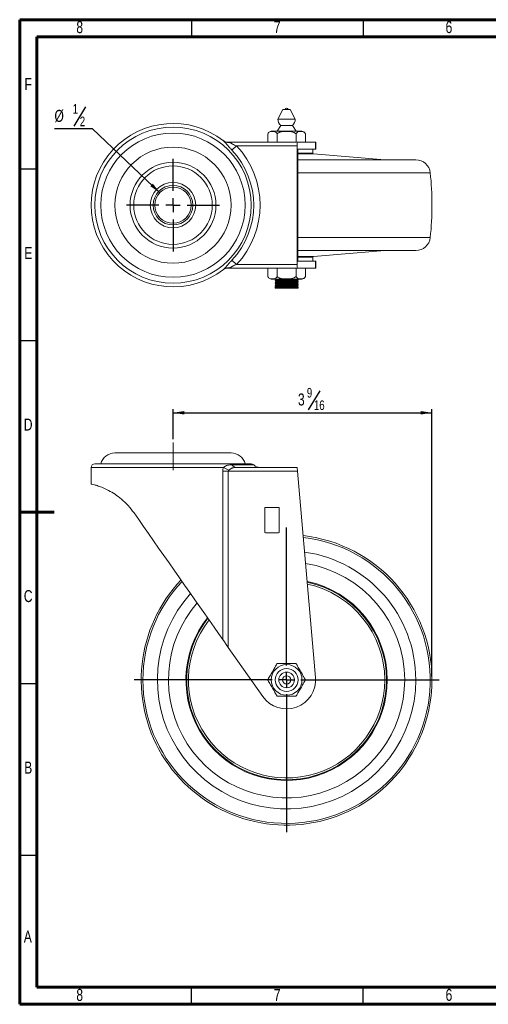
# Model space of a CAD drawing. Header units: inches. Extents: x 0.6 to 16.3, y 0.2 to 11.5.
# Tile 1 of 6: x 0.6 to 6, y 0.2 to 11.5. Entities that reach past the tile are written whole.
import ezdxf

# ---------------------------------------------------------------- set-up
doc = ezdxf.new("R2010")
doc.units = ezdxf.units.IN
doc.header["$MEASUREMENT"] = 0
doc.linetypes.add('CENTERX2', pattern=[0.8, 0.5, -0.1, 0.1, -0.1])
doc.layers.add('FORMAT', color=7, linetype='Continuous')
doc.styles.add('SLDTEXTSTYLE0', font='TXT', dxfattribs={"width": 0.75})
doc.dimstyles.new('SLDDIMSTYLE0', dxfattribs={"dimtxt": 0.137795, "dimasz": 0.13, "dimexe": 0, "dimexo": 0.0625, "dimgap": 0.034449, "dimtad": 1, "dimdec": 6, "dimlfac": 1.2, "dimrnd": 1e-09, "dimzin": 12, "dimdsep": 46, "dimlunit": 5, "dimtxsty": 'SLDTEXTSTYLE0', "dimsah": 1, "dimcen": 0.09, "dimadec": 0, "dimazin": 3, "dimtfac": 1, "dimtofl": 0, "dimtmove": 0, "dimatfit": 3, "dimfxl": 0, "dimfrac": 2, "dimtolj": 1, "dimtzin": 12, "dimarcsym": 0})
doc.dimstyles.new('SLDDIMSTYLE1', dxfattribs={"dimtxt": 0.137795, "dimasz": 0.13, "dimexe": 0, "dimexo": 0.0625, "dimgap": 0.034449, "dimtad": 0, "dimtih": 1, "dimtoh": 1, "dimlfac": 1.2, "dimrnd": 1e-09, "dimzin": 12, "dimdsep": 46, "dimlunit": 5, "dimtxsty": 'SLDTEXTSTYLE0', "dimsah": 1, "dimcen": 0, "dimadec": 0, "dimazin": 3, "dimtfac": 1, "dimtofl": 0, "dimtmove": 0, "dimatfit": 3, "dimfxl": 0, "dimfrac": 2, "dimtolj": 1, "dimtzin": 12, "dimarcsym": 0})

# ---------------------------------------------------------------- blocks, each defined once
blk = doc.blocks.new('_D')
at = {"layer": 'FORMAT'}
for p, q in [((4.029, 7.238), (3.897, 7.017)), ((2.348, 6.684), (2.348, 7.025)), ((5.316, 3.959), (5.316, 7.025)), ((2.348, 6.985), (5.316, 6.985))]:
    blk.add_line(p, q, dxfattribs=at)
for points in [[(2.348, 6.985), (2.478, 6.965), (2.478, 7.005)], [(5.316, 6.985), (5.186, 7.005), (5.186, 6.965)]]:
    blk.add_solid(points, dxfattribs=at)
at = {"layer": 'FORMAT', "attachment_point": 1, "style": 'SLDTEXTSTYLE0'}
for s, insert, char_height in [('9', (3.882, 7.27), 0.11), ('3', (3.78, 7.207), 0.138), ('16', (3.963, 7.127), 0.1102)]:
    blk.add_mtext(s, dxfattribs=dict(at, insert=insert, char_height=char_height))
blk = doc.blocks.new('SW_CENTERMARKSYMBOL_0')
at = {"layer": 'FORMAT', "color": 0}
for p, q in [((0, 0.164), (0, 1.749)), ((-0.164, 0), (-1.749, 0)), ((0, 0), (-0.082, 0)), ((0, 0), (0, 0.082)), ((0, 0), (0, -0.082)), ((0, 0), (0.082, 0)), ((0.164, 0), (1.749, 0)), ((0, -0.164), (0, -1.749))]:
    blk.add_line(p, q, dxfattribs=at)
blk = doc.blocks.new('_D_4')
at = {"layer": 'FORMAT'}
for p, q in [((1.345, 10.495), (1.212, 10.274)), ((1.423, 10.242), (0.989, 10.242)), ((2.196, 9.511), (1.423, 10.242))]:
    blk.add_line(p, q, dxfattribs=at)
blk.add_solid([(2.196, 9.511), (2.116, 9.615), (2.088, 9.585)], dxfattribs=at)
at = {"layer": 'FORMAT', "attachment_point": 1, "style": 'SLDTEXTSTYLE0'}
for s, insert, char_height in [('1', (1.197, 10.527), 0.11), ('%%c', (0.989, 10.461), 0.1378), ('2', (1.279, 10.384), 0.11)]:
    blk.add_mtext(s, dxfattribs=dict(at, insert=insert, char_height=char_height))
blk = doc.blocks.new('SW_CENTERMARKSYMBOL_1')
at = {"layer": 'FORMAT', "color": 0}
for p, q in [((0, 0.164), (0, 0.532)), ((-0.164, 0), (-0.532, 0)), ((0, 0), (-0.082, 0)), ((0, 0), (0, 0.082)), ((0, 0), (0, -0.082)), ((0, 0), (0.082, 0)), ((0.164, 0), (0.532, 0)), ((0, -0.164), (0, -0.532))]:
    blk.add_line(p, q, dxfattribs=at)

msp = doc.modelspace()

# ---------------------------------------------------------------- linework, layer by layer
at = {"color": 7, "linetype": 'Continuous', "lineweight": 60}
for p, q in [((0.59055118, 11.49606299), (16.33858268, 11.49606299)), ((0.59055118, 0.19685039), (0.59055118, 11.49606299)), ((0.78740157, 11.2992126), (16.14173228, 11.2992126)), ((0.78740157, 0.39370079), (0.78740157, 11.2992126)), ((0.59055118, 5.84645669), (0.98425197, 5.84645669)), ((16.14173228, 0.39370079), (0.78740157, 0.39370079)), ((16.33858268, 0.19685039), (0.59055118, 0.19685039))]:
    msp.add_line(p, q, dxfattribs=at)
at = {"color": 7, "linetype": 'Continuous', "lineweight": 30}
for p, q in [((2.55905512, 11.49606299), (2.55905512, 11.2992126)), ((4.52755906, 11.49606299), (4.52755906, 11.2992126)), ((0.59055118, 9.78346457), (0.78740157, 9.78346457)), ((0.59055118, 7.81496063), (0.78740157, 7.81496063)), ((0.59055118, 3.87795276), (0.78740157, 3.87795276)), ((0.59055118, 1.90944882), (0.78740157, 1.90944882)), ((2.55905512, 0.19685039), (2.55905512, 0.39370079)), ((4.52755906, 0.19685039), (4.52755906, 0.39370079))]:
    msp.add_line(p, q, dxfattribs=at)
at = {"color": 7, "linetype": 'Continuous', "lineweight": 15}
for p, q in [((3.60812479, 10.46513152), (3.54979146, 10.35633378)), ((3.69145812, 10.46513152), (3.60812479, 10.46513152)), ((3.74979146, 10.35633378), (3.69145812, 10.46513152)), ((3.74979146, 10.35633378), (3.54979146, 10.35633378)), ((3.4332851, 10.18171697), (3.4332851, 10.09013152)), ((3.43468416, 10.18689687), (3.43336429, 10.18209964)), ((3.82628982, 10.21513152), (3.47412643, 10.21513152)), ((3.58312479, 10.28179819), (3.54153828, 10.21513152)), ((3.54153828, 10.18268694), (3.54153828, 10.09013152)), ((3.71645812, 10.28179819), (3.58312479, 10.28179819)), ((3.75804463, 10.21513152), (3.71645812, 10.28179819)), ((3.75804463, 10.18436138), (3.75804463, 10.09013152)), ((3.86621776, 10.18537579), (3.86500354, 10.1888713)), ((3.86629781, 10.18510409), (3.86629781, 10.09013152)), ((2.98149962, 10.09013152), (3.77478981, 10.09013152)), ((3.98185635, 10.09013152), (3.77478981, 10.09013152)), ((3.98185635, 10.01200652), (3.98185635, 10.09013152)), ((3.98312479, 10.09013152), (3.98185635, 10.09013152)), ((3.98312479, 10.01200652), (3.98312479, 10.09013152)), ((3.02397212, 9.99872642), (3.07727047, 10.04846485)), ((3.77114445, 10.04846485), (3.07727047, 10.04846485)), ((3.77114445, 10.04846485), (3.77114445, 8.68679819)), ((3.98185635, 10.01200652), (3.7779795, 10.01200652)), ((3.7779795, 10.01200652), (3.7779795, 8.72325652)), ((3.95104146, 9.96384966), (3.95104146, 10.01033985)), ((4.77479146, 9.88846485), (3.95869213, 9.95554434)), ((3.98312479, 10.01200652), (3.98185635, 10.01200652)), ((3.78104146, 9.88846485), (5.1308647, 9.88846485)), ((5.1308647, 8.84679819), (3.78104146, 8.84679819)), ((3.95869213, 8.7797187), (4.77479146, 8.84679819)), ((3.02397212, 8.73653662), (3.07727047, 8.68679819)), ((3.7779795, 8.72325652), (3.98185635, 8.72325652)), ((3.95104146, 8.72492319), (3.95104146, 8.77141338)), ((3.98185635, 8.64513152), (3.98185635, 8.72325652)), ((3.98185635, 8.72325652), (3.98312479, 8.72325652)), ((3.98312479, 8.64513152), (3.98312479, 8.72325652)), ((3.77478981, 8.64513152), (2.98149962, 8.64513152)), ((3.07727047, 8.68679819), (3.77114445, 8.68679819)), ((3.4332851, 8.55354606), (3.4332851, 8.64513152)), ((3.54153828, 8.5525761), (3.54153828, 8.64513152)), ((3.75804463, 8.55090166), (3.75804463, 8.64513152)), ((3.77478981, 8.64513152), (3.98185635, 8.64513152)), ((3.86629781, 8.55015894), (3.86629781, 8.64513152)), ((3.98185635, 8.64513152), (3.98312479, 8.64513152)), ((3.82628982, 8.52013152), (3.47412643, 8.52013152)), ((3.51895812, 8.52013152), (3.51895812, 8.51712852)), ((3.51895812, 8.50193279), (3.51895812, 8.49976656)), ((3.51895812, 8.48457293), (3.51895812, 8.48240571)), ((3.5197977, 8.50193279), (3.5191545, 8.50207627)), ((3.5220808, 8.4992368), (3.51947778, 8.49954072)), ((3.52020237, 8.48457293), (3.51963285, 8.48483716)), ((3.52261537, 8.48187479), (3.51964816, 8.48214531)), ((3.5229393, 8.51984908), (3.52488233, 8.52010784)), ((3.52488233, 8.52013152), (3.52488233, 8.52010783)), ((3.5283551, 8.5117027), (3.5283551, 8.50736242)), ((3.5283551, 8.5117027), (3.5283551, 8.50736242)), ((3.5283551, 8.49434159), (3.5283551, 8.49000131)), ((3.5283551, 8.49434159), (3.5283551, 8.49000131)), ((3.5283551, 8.47698048), (3.5283551, 8.4726402)), ((3.5283551, 8.47698048), (3.5283551, 8.4726402)), ((3.77206114, 8.51604298), (3.77206114, 8.52033778)), ((3.77206114, 8.49868187), (3.77206114, 8.50297667)), ((3.77206114, 8.48132076), (3.77206114, 8.48561556)), ((3.78145812, 8.50844291), (3.78145812, 8.51062002)), ((3.78145812, 8.49106572), (3.78145812, 8.49326083)), ((3.78145812, 8.4737209), (3.78145812, 8.47589778)), ((3.86564652, 8.54811749), (3.86622389, 8.54990783)), ((3.51895812, 8.46721671), (3.51895812, 8.46504567)), ((3.51895812, 8.44985061), (3.51895812, 8.44768361)), ((3.51895812, 8.43248679), (3.51895812, 8.43046029)), ((3.51895812, 8.43032249), (3.5283551, 8.42489714)), ((3.51895812, 8.41513152), (3.51895812, 8.43032249)), ((3.5283551, 8.42055687), (3.51895812, 8.41513152)), ((3.51895812, 8.41513152), (3.78145812, 8.41513152)), ((3.5207215, 8.43248679), (3.51963542, 8.43275434)), ((3.52058661, 8.44985061), (3.51994656, 8.45017159)), ((3.5283551, 8.45961937), (3.5283551, 8.45527909)), ((3.5283551, 8.45961937), (3.5283551, 8.45527909)), ((3.5283551, 8.44225826), (3.5283551, 8.43791798)), ((3.5283551, 8.44225826), (3.5283551, 8.43791798)), ((3.5283551, 8.42489714), (3.5283551, 8.42055687)), ((3.77206114, 8.46395964), (3.77206114, 8.46825445)), ((3.77206114, 8.44659853), (3.77206114, 8.45089333)), ((3.77206114, 8.42923742), (3.77206114, 8.43353222)), ((3.78145812, 8.45635653), (3.78145812, 8.45853558)), ((3.78145812, 8.43900336), (3.78145812, 8.44117719)), ((3.78145812, 8.41513152), (3.78145812, 8.42381634)), ((1.68104145, 6.52381442), (3.01437479, 6.52381442)), ((1.41020814, 6.35714776), (1.41020814, 6.19048099)), ((1.4518748, 6.39881443), (3.24354144, 6.39881443)), ((3.17561319, 6.39933717), (1.51980305, 6.39933717)), ((3.07727048, 6.35714776), (3.77114448, 6.35714776)), ((2.91812047, 4.38343335), (2.91812047, 6.3154811)), ((2.91812047, 6.3154811), (2.98149959, 6.3154811)), ((2.98149959, 6.3154811), (2.98149959, 4.29291833)), ((3.77478984, 6.3154811), (2.98149959, 6.3154811)), ((3.77478984, 6.3154811), (3.98185633, 3.94869955)), ((1.41020814, 6.19048099), (1.41020814, 6.16793822)), ((3.39978987, 5.89048097), (3.39978987, 5.61548096)), ((3.55812314, 5.89881447), (3.40812313, 5.89881447)), ((3.56645652, 5.61548096), (3.56645652, 5.89048097)), ((3.40812313, 5.60714771), (3.55812314, 5.60714771)), ((3.37674073, 3.7284557), (2.98149959, 4.29291833))]:
    msp.add_line(p, q, dxfattribs=at)
at = {"color": 8, "linetype": 'Continuous', "lineweight": 15}
for p, q in [((3.95104146, 10.01033985), (3.7779795, 10.01033985)), ((3.7779795, 9.96384966), (3.95104146, 9.96384966)), ((3.95869213, 9.95554434), (3.7779795, 9.95554434)), ((5.29658212, 9.73956088), (3.7779795, 9.73956088)), ((3.7779795, 8.99570216), (5.29658212, 8.99570216)), ((3.7779795, 8.7797187), (3.95869213, 8.7797187)), ((3.95104146, 8.77141338), (3.7779795, 8.77141338)), ((3.7779795, 8.72492319), (3.95104146, 8.72492319)), ((2.9251866, 6.35714776), (1.41020814, 6.35714776)), ((3.02397212, 6.38690963), (3.27270204, 6.38690963))]:
    msp.add_line(p, q, dxfattribs=at)
at = {"color": 7, "linetype": 'Continuous', "lineweight": 15, "flags": 128}
for points in [[(3.95104146, 10.01033985), (3.95088133, 10.01196561), (3.95087309, 10.01200652)], [(3.95087309, 8.72325652), (3.95088133, 8.72329743), (3.95104146, 8.72492319)], [(3.43333028, 8.55332555), (3.43536328, 8.5465165), (3.43611291, 8.54473701)], [(3.77478984, 6.3154811), (3.77407863, 6.32360976), (3.77339481, 6.33142615), (3.77276452, 6.33862984), (3.7722122, 6.34494377), (3.77175876, 6.35012557), (3.77142192, 6.35397601), (3.77121451, 6.3563471), (3.77114448, 6.35714776)], [(2.91812047, 4.38343335), (2.86945648, 4.45293251), (2.81866362, 4.52547227), (2.76594914, 4.60075638), (2.71152812, 4.67847781), (2.65562261, 4.75831904), (2.59846071, 4.83995472), (2.54027569, 4.92305143), (2.48130492, 5.00727037), (2.42178907, 5.09226785), (2.36197092, 5.17769702), (2.30209459, 5.2632093), (2.24240437, 5.34845587), (2.18314382, 5.43308865), (2.12455474, 5.51676248), (2.06687617, 5.59913613), (2.01034349, 5.679873), (1.95518734, 5.75864431), (1.90163281, 5.83512814)], [(2.98149959, 4.29291833), (2.95896758, 4.3250976), (2.93750243, 4.35575303), (2.91812047, 4.38343335)]]:
    msp.add_lwpolyline(points, dxfattribs=at)
at = {"color": 7, "linetype": 'Continuous', "lineweight": 15}
for centre, radius in [((2.34770812, 9.36763152), 0.89583333), ((2.34770812, 9.36763152), 0.82790509), ((2.34770812, 9.36763152), 0.66666667), ((2.34770812, 9.36763152), 0.49208333), ((2.34770812, 9.36763152), 0.45041667), ((2.34770812, 9.36763152), 0.26041667), ((2.34770812, 9.36763152), 0.22708333), ((2.34770812, 9.36763152), 0.20833333), ((3.65020812, 3.91964771), 0.1760817), ((3.65020812, 3.91964771), 0.13125), ((3.65020812, 3.91964771), 0.08958333), ((3.65020812, 3.91964771), 0.04791667)]:
    msp.add_circle(centre, radius, dxfattribs=at)
for centre, radius, start, end in [((3.64979146, 10.46513152), 0.01659717, 0, 180), ((2.34770812, 9.36763152), 0.9375, 51.977049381, 308.022950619), ((3.64979146, 10.35633378), 0.1, 180, 228.189685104), ((3.64979146, 10.35633378), 0.1, 311.810314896, 0), ((3.47412643, 10.17346485), 0.04166667, 90, 141.735364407), ((3.82628982, 10.17346485), 0.04166667, 37.50949991, 90), ((2.98149962, 10.19429819), 0.10416667, 232.523221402, 270), ((2.97917243, 10.17638678), 0.08857889, 232.449117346, 276.598357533), ((2.34770812, 9.36763152), 0.92499393, 316.978775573, 43.021224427), ((2.34770812, 9.36763152), 0.99789541, 316.978775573, 43.021224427), ((3.95937479, 9.96384966), 0.00833333, 180, 265.301122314), ((5.1308647, 9.72179819), 0.16666667, 6.117982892, 90), ((1.82665896, 9.36763152), 3.48979917, 353.882017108, 6.117982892), ((5.1308647, 9.01346485), 0.16666667, 270, 353.882017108), ((3.95937479, 8.77141338), 0.00833333, 94.698877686, 180), ((2.98149962, 8.54096485), 0.10416667, 90, 127.476778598), ((2.97917243, 8.55887626), 0.08857889, 83.401642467, 127.550882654), ((3.47412643, 8.56179819), 0.04166667, 219.182237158, 270), ((3.82628982, 8.56179819), 0.04166667, 270, 323.556450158), ((1.68104146, 6.35714771), 0.16666667, 90, 165.336800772), ((3.01437479, 6.35714771), 0.16666667, 14.663199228, 90), ((1.45187479, 6.35714771), 0.04166667, 90, 180), ((1.52270812, 6.40714771), 0.00833333, 249.597630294, 270), ((3.10022143, 6.65046063), 0.34156936, 239.173306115, 251.059175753), ((3.08003327, 6.42470046), 0.06760917, 213.983910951, 267.658000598), ((3.17270812, 6.40714771), 0.00833333, 270, 290.402369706), ((3.24354146, 6.35714771), 0.04166667, 45.584691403, 90), ((3.34560353, 6.46131438), 0.10416667, 225.584691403, 270), ((3.40812314, 5.89048104), 0.00833333, 90, 180), ((3.55812314, 5.89048104), 0.00833333, 0, 90), ((3.40812314, 5.61548104), 0.00833333, 180, 270), ((3.55812314, 5.61548104), 0.00833333, 270, 0), ((3.64979146, 3.91964771), 1.66666667, 0, 83.463040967), ((3.64979146, 3.91964771), 1.35416667, 0, 80.749967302), ((3.64979146, 3.91964771), 1.66666667, 136.536959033, 0), ((3.64979146, 3.91964771), 1.14583333, 0, 78.087610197), ((3.64979146, 3.91964771), 1.125, 0, 77.764714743), ((3.64979146, 3.91964771), 1.35416667, 139.250032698, 0), ((3.64979146, 3.91964771), 1.14583333, 141.912389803, 0), ((3.64979146, 3.91964771), 1.125, 142.235285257, 0), ((3.64979146, 3.91964771), 0.33333333, 215, 5)]:
    msp.add_arc(centre, radius, start, end, dxfattribs=at)
at = {"color": 8, "linetype": 'Continuous', "lineweight": 15}
for radius, start, end in [(1.64679067, 180, 83.321846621), (1.48107324, 0, 81.993474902), (1.64679067, 136.678153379, 180), (1.15416667, 0, 78.21335407), (1.48107324, 138.006525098, 0), (1.15416667, 141.78664593, 0)]:
    msp.add_arc((3.64979146, 3.91964771), radius, start, end, dxfattribs=at)
at = {"color": 7, "linetype": 'Continuous', "lineweight": 15}
for centre, start_param, end_param in [((3.77478981, 10.04846485), 0, 1.5707963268), ((3.77478981, 8.68679819), 1.5707963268, 3.1415926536)]:
    msp.add_ellipse(centre, major_axis=(0, 0.04166667), ratio=0.0874886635, start_param=start_param, end_param=end_param, dxfattribs=at)
for points, knots in [([(3.54153828, 10.18268694), (3.54049874, 10.18725404), (3.53881998, 10.19104156), (3.53499176, 10.19726995), (3.5328177, 10.19975088), (3.52606717, 10.20582534), (3.52124395, 10.20815783), (3.51153704, 10.21137226), (3.50667405, 10.21221023), (3.49694021, 10.21324991), (3.49206923, 10.21344134), (3.48232227, 10.21342176), (3.4774463, 10.21321119), (3.46768587, 10.21210393), (3.46278044, 10.21120889), (3.45311619, 10.20785108), (3.44831999, 10.20541661), (3.44168379, 10.19917068), (3.43953976, 10.19660907), (3.43581304, 10.19019894), (3.43421905, 10.18633925), (3.4332851, 10.18171697)], [0, 0, 0, 0, 0.0625, 0.0625, 0.125, 0.125, 0.25, 0.25, 0.375, 0.375, 0.5, 0.5, 0.625, 0.625, 0.75, 0.75, 0.875, 0.875, 0.9375, 0.9375, 1, 1, 1, 1]), ([(3.75804463, 10.18436138), (3.75568071, 10.18871113), (3.75213356, 10.19235167), (3.74426168, 10.19827276), (3.73983838, 10.20063898), (3.72627874, 10.2063864), (3.71655569, 10.20861751), (3.69719599, 10.21164129), (3.68745457, 10.2124289), (3.67280345, 10.21315174), (3.66791274, 10.21331032), (3.6581212, 10.21350838), (3.65315209, 10.21354745), (3.63872554, 10.21350653), (3.62913171, 10.21328853), (3.61002592, 10.21219821), (3.6005131, 10.2113328), (3.58638222, 10.20892896), (3.58169543, 10.20793986), (3.57239531, 10.20537455), (3.56772485, 10.20377968), (3.55879424, 10.1997151), (3.55457131, 10.19728604), (3.54696088, 10.19106023), (3.54356935, 10.18717438), (3.54153828, 10.18268694)], [0, 0, 0, 0, 0.0625, 0.0625, 0.125, 0.125, 0.25, 0.25, 0.375, 0.375, 0.4375, 0.4375, 0.5, 0.5, 0.625, 0.625, 0.75, 0.75, 0.8125, 0.8125, 0.875, 0.875, 0.9375, 0.9375, 1, 1, 1, 1]), ([(3.86629781, 10.18510409), (3.86505205, 10.18938619), (3.86331481, 10.19281827), (3.85936267, 10.19862711), (3.85721653, 10.20088638), (3.85272638, 10.20465427), (3.85038844, 10.20613752), (3.84570896, 10.2085322), (3.8433464, 10.20945636), (3.83621406, 10.21169427), (3.83139838, 10.21248787), (3.8217262, 10.21346526), (3.81689394, 10.2136434), (3.80723395, 10.21363139), (3.80240623, 10.21344097), (3.79275856, 10.21242852), (3.78792094, 10.21160941), (3.77834837, 10.20851019), (3.7735716, 10.20623665), (3.76694806, 10.20049551), (3.76482095, 10.19818629), (3.76093033, 10.19225178), (3.75921462, 10.18869203), (3.75804463, 10.18436138)], [0, 0, 0, 0, 0.0625, 0.0625, 0.125, 0.125, 0.1875, 0.1875, 0.25, 0.25, 0.375, 0.375, 0.5, 0.5, 0.625, 0.625, 0.75, 0.75, 0.875, 0.875, 0.9375, 0.9375, 1, 1, 1, 1]), ([(3.02397212, 9.99872642), (3.01537349, 10.00794047), (3.00681179, 10.01717388), (2.98989977, 10.03578923), (2.98155147, 10.04518856), (2.96522414, 10.06394174), (2.95720893, 10.07338193), (2.94136533, 10.09119571), (2.93352403, 10.09964107), (2.92518663, 10.10616034)], [0, 0, 0, 0, 0.25, 0.25, 0.5, 0.5, 0.75, 0.75, 1, 1, 1, 1]), ([(2.98149962, 10.09013152), (2.98149962, 10.09013152), (2.98257763, 10.08989567), (2.98555349, 10.0892396), (2.98738985, 10.08883276), (2.98935091, 10.08839464)], [0, 0, 0, 0, 0.5, 0.5, 1, 1, 1, 1]), ([(2.98935091, 10.08839464), (2.99279152, 10.08762597), (2.99609429, 10.0865686), (3.00258312, 10.08383241), (3.00577341, 10.0821458), (3.01219391, 10.07836792), (3.0154495, 10.0762749), (3.02229109, 10.07199808), (3.02581251, 10.06986388), (3.03677589, 10.06376718), (3.04466763, 10.06011447), (3.06074578, 10.05376895), (3.06896218, 10.05100855), (3.07727047, 10.04846485)], [0, 0, 0, 0, 0.125, 0.125, 0.25, 0.25, 0.375, 0.375, 0.5, 0.5, 0.75, 0.75, 1, 1, 1, 1]), ([(2.92518663, 8.6291027), (2.92935874, 8.63236499), (2.93336191, 8.636093), (2.94133188, 8.64415318), (2.94530801, 8.64850061), (2.95719988, 8.66187026), (2.96519628, 8.67128907), (2.98154348, 8.69006553), (2.98987882, 8.69945055), (3.00680455, 8.7180814), (3.01537068, 8.72731956), (3.02397212, 8.73653662)], [0, 0, 0, 0, 0.125, 0.125, 0.25, 0.25, 0.5, 0.5, 0.75, 0.75, 1, 1, 1, 1]), ([(2.98935091, 8.6468684), (2.98738956, 8.64643022), (2.98554538, 8.64602165), (2.98257216, 8.64536617), (2.98149962, 8.64513152), (2.98149962, 8.64513152)], [0, 0, 0, 0, 0.5, 0.5, 1, 1, 1, 1]), ([(3.07727047, 8.68679819), (3.06895615, 8.68425265), (3.06072856, 8.68148883), (3.0446098, 8.6751242), (3.03677355, 8.67149632), (3.02576971, 8.66537447), (3.02220058, 8.66320905), (3.01540812, 8.65896158), (3.01216513, 8.65687696), (3.00573583, 8.65309636), (3.00254949, 8.65141504), (2.99608584, 8.64869229), (2.99279001, 8.64763673), (2.98935091, 8.6468684)], [0, 0, 0, 0, 0.25, 0.25, 0.5, 0.5, 0.625, 0.625, 0.75, 0.75, 0.875, 0.875, 1, 1, 1, 1]), ([(3.54153828, 8.5525761), (3.54049874, 8.548009), (3.53881998, 8.54422147), (3.53499176, 8.53799309), (3.5328177, 8.53551216), (3.52606717, 8.5294377), (3.52124395, 8.52710521), (3.51153704, 8.52389078), (3.50667405, 8.52305281), (3.49694021, 8.52201313), (3.49206923, 8.5218217), (3.48232227, 8.52184128), (3.4774463, 8.52205184), (3.46768587, 8.52315911), (3.46278044, 8.52405415), (3.45311619, 8.52741196), (3.44831999, 8.52984643), (3.44168379, 8.53609235), (3.43953976, 8.53865396), (3.43581304, 8.5450641), (3.43421905, 8.54892379), (3.4332851, 8.55354606)], [0, 0, 0, 0, 0.0625, 0.0625, 0.125, 0.125, 0.25, 0.25, 0.375, 0.375, 0.5, 0.5, 0.625, 0.625, 0.75, 0.75, 0.875, 0.875, 0.9375, 0.9375, 1, 1, 1, 1]), ([(3.51898516, 8.48240571), (3.51897625, 8.48240911), (3.51864682, 8.48253479), (3.52076289, 8.48292355), (3.52991915, 8.48359597), (3.55212497, 8.48439976), (3.58275381, 8.48521076), (3.61933695, 8.4860252), (3.65861085, 8.48684407), (3.69715694, 8.48766711), (3.73157097, 8.48849436), (3.7589277, 8.48932599), (3.77650129, 8.49016127), (3.7816761, 8.49074355), (3.78140127, 8.49104457), (3.78138196, 8.49106572)], [0, 0, 0, 0, 0.0012830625, 0.0474387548, 0.1419796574, 0.2365207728, 0.3310621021, 0.4256036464, 0.5201454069, 0.6146873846, 0.7092295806, 0.8037719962, 0.8983146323, 0.9928574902, 1, 1, 1, 1]), ([(3.5191835, 8.51712852), (3.51914156, 8.51717347), (3.51886796, 8.51746669), (3.52528563, 8.51806133), (3.54388684, 8.51886007), (3.56723096, 8.51953498), (3.58401152, 8.51993864), (3.58957172, 8.52007239)], [0, 0, 0, 0, 0.049147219, 0.3205937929, 0.5928410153, 0.8650888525, 1, 1, 1, 1]), ([(3.51936972, 8.49976656), (3.51928208, 8.49982598), (3.51891421, 8.50007539), (3.52412772, 8.5005656), (3.5383421, 8.50128144), (3.5646696, 8.50212252), (3.60361618, 8.50308705), (3.64225656, 8.5039317), (3.67212486, 8.5045899), (3.69782373, 8.50516422), (3.72725789, 8.50586495), (3.75570565, 8.50668517), (3.77449612, 8.50748489), (3.78151307, 8.5080691), (3.78117644, 8.50838356), (3.7811129, 8.50844291)], [0, 0, 0, 0, 0.022492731, 0.0944077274, 0.1785291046, 0.2748257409, 0.3832619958, 0.5037977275, 0.5537959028, 0.6015788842, 0.6965017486, 0.7909238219, 0.8848450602, 0.9782654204, 1, 1, 1, 1]), ([(3.52213827, 8.51659874), (3.52172753, 8.51662531), (3.51978176, 8.51675119), (3.51947276, 8.51687107), (3.51922898, 8.51696564)], [0, 0, 0, 0, 0.2110904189, 1, 1, 1, 1]), ([(3.52065606, 8.46721671), (3.52043309, 8.4673759), (3.51980332, 8.4678255), (3.53480071, 8.46866286), (3.56271458, 8.46963611), (3.60077677, 8.47046325), (3.64419282, 8.47142086), (3.68840851, 8.472406), (3.72813392, 8.47324099), (3.75864722, 8.4741453), (3.77605135, 8.47506181), (3.78306838, 8.47560421), (3.78123578, 8.47588126), (3.78112652, 8.47589778)], [0, 0, 0, 0, 0.0590595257, 0.1668112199, 0.2745548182, 0.3781061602, 0.485391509, 0.5934950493, 0.6972740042, 0.8039872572, 0.9005096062, 0.9940687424, 1, 1, 1, 1]), ([(3.52171708, 8.51658654), (3.52325507, 8.51568182), (3.52633105, 8.51387239), (3.52940605, 8.51206294), (3.53094354, 8.51115821)], [0, 0, 0, 0, 0.50000147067, 1, 1, 1, 1]), ([(3.53094354, 8.50790691), (3.52940605, 8.50700218), (3.52633105, 8.50519273), (3.52325507, 8.5033833), (3.52171708, 8.50247858)], [0, 0, 0, 0, 0.4999985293, 1, 1, 1, 1]), ([(3.52171708, 8.49922543), (3.52325507, 8.49832071), (3.52633105, 8.49651128), (3.52940605, 8.49470183), (3.53094354, 8.4937971)], [0, 0, 0, 0, 0.5000014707, 1, 1, 1, 1]), ([(3.53094354, 8.4905458), (3.52940605, 8.48964107), (3.52633105, 8.48783162), (3.52325507, 8.48602219), (3.52171708, 8.48511747)], [0, 0, 0, 0, 0.4999985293, 1, 1, 1, 1]), ([(3.52171708, 8.48186432), (3.52325507, 8.4809596), (3.52633105, 8.47915017), (3.52940605, 8.47734071), (3.53094354, 8.47643599)], [0, 0, 0, 0, 0.5000014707, 1, 1, 1, 1]), ([(3.52301247, 8.48512683), (3.52469904, 8.48530384), (3.529031, 8.48575849), (3.54857575, 8.4865422), (3.57775388, 8.48734776), (3.61354104, 8.48810033), (3.65270801, 8.48897159), (3.69164792, 8.4898364), (3.72665839, 8.49057601), (3.75540337, 8.49140183), (3.77423665, 8.49228088), (3.78255488, 8.49291927), (3.78063467, 8.4932628), (3.78015625, 8.49334839)], [0, 0, 0, 0, 0.0651112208, 0.1672379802, 0.2666996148, 0.3644833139, 0.4661873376, 0.5676029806, 0.6650220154, 0.7650552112, 0.867197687, 0.9669121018, 1, 1, 1, 1]), ([(3.52312279, 8.50248906), (3.524137, 8.50261958), (3.5272773, 8.50302371), (3.54464824, 8.50376215), (3.57246994, 8.50459026), (3.60746053, 8.50532803), (3.64625666, 8.50619027), (3.68554039, 8.50706316), (3.72137204, 8.50781975), (3.75129709, 8.50862182), (3.77194207, 8.50950024), (3.78191781, 8.51020086), (3.78048942, 8.5105817), (3.78002212, 8.51070629)], [0, 0, 0, 0, 0.0487199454, 0.1508520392, 0.2510355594, 0.3483808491, 0.4496996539, 0.5514716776, 0.6493900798, 0.7486753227, 0.8507827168, 0.9511835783, 1, 1, 1, 1]), ([(3.52913456, 8.51169841), (3.52889076, 8.51174614), (3.52732538, 8.51205258), (3.53473317, 8.51264707), (3.55169651, 8.51352586), (3.57816633, 8.51435637), (3.61048544, 8.51509352), (3.64654737, 8.51595592), (3.68301567, 8.51682881), (3.71625009, 8.51758524), (3.74416523, 8.51838799), (3.76282174, 8.51926378), (3.77175164, 8.51984835), (3.77126506, 8.52011916), (3.77124285, 8.52013152)], [0, 0, 0, 0, 0.0179131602, 0.1150141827, 0.2146384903, 0.3123617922, 0.4073161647, 0.506147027, 0.6054200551, 0.7009335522, 0.7977804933, 0.8973807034, 0.9953160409, 1, 1, 1, 1]), ([(3.52951026, 8.49433855), (3.52920043, 8.494426), (3.52798036, 8.49477036), (3.53676984, 8.49542782), (3.55547063, 8.49630598), (3.58304019, 8.49711386), (3.6161391, 8.49786583), (3.65253526, 8.49873724), (3.68868327, 8.49960203), (3.72116967, 8.5003416), (3.74793279, 8.50116763), (3.76512573, 8.50204585), (3.77283331, 8.50262306), (3.77162957, 8.50290708), (3.77152193, 8.50293248)], [0, 0, 0, 0, 0.0326271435, 0.1284784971, 0.2261162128, 0.3212055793, 0.4146905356, 0.5119240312, 0.6088817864, 0.7020180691, 0.7976539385, 0.8953066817, 0.9906377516, 1, 1, 1, 1]), ([(3.52993094, 8.47698183), (3.52972348, 8.47714118), (3.52913793, 8.47759095), (3.54306286, 8.47842848), (3.56897928, 8.47940173), (3.60431388, 8.48022887), (3.64463141, 8.48118649), (3.68564407, 8.48217163), (3.72266032, 8.48300661), (3.75049313, 8.48391093), (3.76804792, 8.4848131), (3.77054931, 8.48532779), (3.77174877, 8.48557459)], [0, 0, 0, 0, 0.0597481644, 0.1686438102, 0.2775312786, 0.3821813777, 0.4906056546, 0.5998569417, 0.7047371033, 0.8125831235, 0.9101303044, 1, 1, 1, 1]), ([(3.53125062, 8.47318137), (3.53492351, 8.47348163), (3.54248912, 8.47410013), (3.56925912, 8.4750632), (3.60423912, 8.47588812), (3.64464463, 8.47684634), (3.68566794, 8.47783131), (3.72255632, 8.47866635), (3.75088308, 8.47957064), (3.76704153, 8.48048715), (3.77355612, 8.48102955), (3.77185472, 8.48130661), (3.77175329, 8.48132313)], [0, 0, 0, 0, 0.108744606, 0.2239972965, 0.3347649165, 0.4495273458, 0.5651651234, 0.6761762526, 0.7903266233, 0.89357611, 0.9936553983, 1, 1, 1, 1]), ([(3.53212034, 8.49055228), (3.53368589, 8.49072926), (3.53770751, 8.49118387), (3.55585224, 8.49196754), (3.58294121, 8.4927731), (3.61616652, 8.49352568), (3.65252851, 8.49439693), (3.68868274, 8.49526175), (3.72117819, 8.49600134), (3.74789804, 8.49682725), (3.76525766, 8.49770594), (3.77295113, 8.49831476), (3.77144595, 8.49862959), (3.77117539, 8.49868617)], [0, 0, 0, 0, 0.0658387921, 0.1691278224, 0.2697209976, 0.3686169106, 0.4714783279, 0.574048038, 0.6725750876, 0.7737464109, 0.8770513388, 0.9779002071, 1, 1, 1, 1]), ([(3.53223953, 8.50791642), (3.53317711, 8.50804628), (3.5360902, 8.50844976), (3.55220736, 8.50918751), (3.57803519, 8.5100156), (3.61052141, 8.51075338), (3.64653917, 8.51161561), (3.68301206, 8.51248851), (3.71627188, 8.51324507), (3.74407935, 8.51404727), (3.76315083, 8.5149252), (3.77228034, 8.51559616), (3.7711632, 8.51594909), (3.77085846, 8.51604536)], [0, 0, 0, 0, 0.0490316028, 0.1523420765, 0.2536811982, 0.3521489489, 0.4546366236, 0.5575828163, 0.656630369, 0.7570607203, 0.8603462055, 0.961905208, 1, 1, 1, 1]), ([(3.75804463, 8.55090166), (3.75568071, 8.54655191), (3.75213356, 8.54291136), (3.74426168, 8.53699027), (3.73983838, 8.53462406), (3.72627874, 8.52887664), (3.71655569, 8.52664553), (3.69719599, 8.52362174), (3.68745457, 8.52283414), (3.67280345, 8.52211129), (3.66791274, 8.52195272), (3.6581212, 8.52175466), (3.65315209, 8.52171559), (3.63872554, 8.52175651), (3.62913171, 8.52197451), (3.61002592, 8.52306483), (3.6005131, 8.52393024), (3.58638222, 8.52633407), (3.58169543, 8.52732318), (3.57239531, 8.52988848), (3.56772485, 8.53148336), (3.55879424, 8.53554793), (3.55457131, 8.537977), (3.54696088, 8.5442028), (3.54356935, 8.54808866), (3.54153828, 8.5525761)], [0, 0, 0, 0, 0.0625, 0.0625, 0.125, 0.125, 0.25, 0.25, 0.375, 0.375, 0.4375, 0.4375, 0.5, 0.5, 0.625, 0.625, 0.75, 0.75, 0.8125, 0.8125, 0.875, 0.875, 0.9375, 0.9375, 1, 1, 1, 1]), ([(3.86629781, 8.55015894), (3.86505205, 8.54587685), (3.86331481, 8.54244477), (3.85936267, 8.53663593), (3.85721653, 8.53437666), (3.85272638, 8.53060877), (3.85038844, 8.52912552), (3.84570896, 8.52673084), (3.8433464, 8.52580668), (3.83621406, 8.52356876), (3.83139838, 8.52277517), (3.8217262, 8.52179778), (3.81689394, 8.52161964), (3.80723395, 8.52163165), (3.80240623, 8.52182207), (3.79275856, 8.52283452), (3.78792094, 8.52365363), (3.77834837, 8.52675285), (3.7735716, 8.52902639), (3.76694806, 8.53476753), (3.76482095, 8.53707675), (3.76093033, 8.54301126), (3.75921462, 8.54657101), (3.75804463, 8.55090166)], [0, 0, 0, 0, 0.0625, 0.0625, 0.125, 0.125, 0.1875, 0.1875, 0.25, 0.25, 0.375, 0.375, 0.5, 0.5, 0.625, 0.625, 0.75, 0.75, 0.875, 0.875, 0.9375, 0.9375, 1, 1, 1, 1]), ([(3.77198572, 8.5202942), (3.77355275, 8.52119951), (3.77668688, 8.52301017), (3.77982105, 8.52482073), (3.78138816, 8.52572602)], [0, 0, 0, 0, 0.499992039, 1, 1, 1, 1]), ([(3.77198572, 8.50293309), (3.77355275, 8.5038384), (3.77666044, 8.50563378), (3.77976817, 8.50742907), (3.78130884, 8.50831909)], [0, 0, 0, 0, 0.504246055, 1, 1, 1, 1]), ([(3.77198572, 8.48557198), (3.77355275, 8.48647729), (3.77668226, 8.48828528), (3.77981181, 8.49009317), (3.78137431, 8.4909958)], [0, 0, 0, 0, 0.5007298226, 1, 1, 1, 1]), ([(3.78138816, 8.51070021), (3.77982105, 8.5116055), (3.77671202, 8.51340154), (3.77360304, 8.51519767), (3.77206114, 8.51608845)], [0, 0, 0, 0, 0.5040515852, 1, 1, 1, 1]), ([(3.78138816, 8.4933391), (3.77982105, 8.49424439), (3.77671202, 8.49604043), (3.77360304, 8.49783656), (3.77206114, 8.49872734)], [0, 0, 0, 0, 0.5040515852, 1, 1, 1, 1]), ([(3.78138816, 8.47597799), (3.77982105, 8.47688328), (3.77671202, 8.47867932), (3.77360304, 8.48047544), (3.77206114, 8.48136623)], [0, 0, 0, 0, 0.5040515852, 1, 1, 1, 1]), ([(3.52255879, 8.46451403), (3.52122897, 8.46463496), (3.5179076, 8.46493701), (3.51953723, 8.46542024), (3.52739503, 8.46606201), (3.54554371, 8.46681733), (3.57584775, 8.46769835), (3.61077921, 8.46851655), (3.64190647, 8.46920276), (3.67100911, 8.46984244), (3.70394374, 8.47057618), (3.73737104, 8.47140989), (3.76275248, 8.47222353), (3.77877564, 8.47299491), (3.78028347, 8.47348705), (3.78099993, 8.4737209)], [0, 0, 0, 0, 0.041286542, 0.1031170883, 0.1743091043, 0.2569451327, 0.3509946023, 0.456422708, 0.51365229, 0.5656071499, 0.6549917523, 0.7439094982, 0.832360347, 0.9203442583, 1, 1, 1, 1]), ([(3.52312972, 8.44711397), (3.52139859, 8.44725955), (3.51861594, 8.44749355), (3.51899483, 8.4478491), (3.52124883, 8.44829624), (3.5298087, 8.4488832), (3.54698544, 8.44956289), (3.56914731, 8.45021145), (3.59434682, 8.450829), (3.62857869, 8.45158719), (3.67093158, 8.45246374), (3.71420107, 8.45341646), (3.7455758, 8.45424498), (3.76544775, 8.45494845), (3.77615127, 8.45552691), (3.7800465, 8.45591941), (3.78116015, 8.45616068), (3.78144321, 8.45627268), (3.78143583, 8.45633553), (3.78143336, 8.45635653)], [0, 0, 0, 0, 0.0470369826, 0.0756079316, 0.1152607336, 0.1918989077, 0.2652100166, 0.335191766, 0.4018419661, 0.4651585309, 0.5812302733, 0.6841143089, 0.7737591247, 0.8501198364, 0.913158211, 0.962842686, 0.9789815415, 0.9929748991, 1, 1, 1, 1]), ([(3.51895812, 8.43032249), (3.51917267, 8.43043236), (3.51968138, 8.43069286), (3.52488227, 8.43116614), (3.53683085, 8.43177445), (3.55915186, 8.43252189), (3.59404692, 8.43340642), (3.63244328, 8.43423472), (3.66682094, 8.43496156), (3.69433657, 8.43555961), (3.71490761, 8.43604361), (3.72872808, 8.43640109), (3.73682953, 8.43662351), (3.75134125, 8.43705021), (3.76845215, 8.43768295), (3.78064014, 8.43840076), (3.78021377, 8.43884023), (3.78005551, 8.43900336)], [0, 0, 0, 0, 0.041075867, 0.0973936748, 0.1689211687, 0.255617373, 0.3574326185, 0.4743085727, 0.5387007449, 0.6068939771, 0.6788858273, 0.7037771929, 0.729092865, 0.7548328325, 0.8494814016, 0.9441298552, 1, 1, 1, 1]), ([(3.51895812, 8.41513152), (3.52073338, 8.41546125), (3.5243342, 8.41613006), (3.55221619, 8.41726157), (3.59249236, 8.41821354), (3.64114667, 8.41926564), (3.69087632, 8.42037937), (3.73525534, 8.42131005), (3.76681525, 8.42240378), (3.78233125, 8.42328963), (3.77993199, 8.42376188), (3.7792057, 8.42390484)], [0, 0, 0, 0, 0.1173661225, 0.23805717, 0.3541833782, 0.4729454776, 0.5932426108, 0.7087963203, 0.828596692, 0.948113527, 1, 1, 1, 1]), ([(3.53094354, 8.47318469), (3.52940605, 8.47227996), (3.52633105, 8.47047051), (3.52325507, 8.46866108), (3.52171708, 8.46775636)], [0, 0, 0, 0, 0.4999985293, 1, 1, 1, 1]), ([(3.52171708, 8.46450321), (3.52325507, 8.46359849), (3.52633105, 8.46178905), (3.52940605, 8.4599796), (3.53094354, 8.45907488)], [0, 0, 0, 0, 0.50000147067, 1, 1, 1, 1]), ([(3.53094354, 8.45582357), (3.52940605, 8.45491885), (3.52633105, 8.4531094), (3.52325507, 8.45129997), (3.52171708, 8.45039525)], [0, 0, 0, 0, 0.4999985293, 1, 1, 1, 1]), ([(3.52171708, 8.4471421), (3.52325507, 8.44623738), (3.52633105, 8.44442794), (3.52940605, 8.44261849), (3.53094354, 8.44171377)], [0, 0, 0, 0, 0.5000014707, 1, 1, 1, 1]), ([(3.53094354, 8.43846246), (3.52940605, 8.43755774), (3.52633105, 8.43574829), (3.52325507, 8.43393886), (3.52171708, 8.43303414)], [0, 0, 0, 0, 0.4999985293, 1, 1, 1, 1]), ([(3.53094354, 8.42110135), (3.52940605, 8.42019663), (3.52633105, 8.41838718), (3.52325507, 8.41657774), (3.52171708, 8.41567302)], [0, 0, 0, 0, 0.4999985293, 1, 1, 1, 1]), ([(3.52306464, 8.45040471), (3.5255968, 8.45063873), (3.53152902, 8.45118698), (3.5568637, 8.45210221), (3.59291425, 8.45294067), (3.63574911, 8.45387039), (3.68022151, 8.45486513), (3.72112535, 8.45572566), (3.75468737, 8.45662931), (3.77528407, 8.45762932), (3.78371442, 8.45825393), (3.78092038, 8.45858776), (3.78060912, 8.45862495)], [0, 0, 0, 0, 0.0853027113, 0.1998427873, 0.3098508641, 0.4225231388, 0.5372792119, 0.6478670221, 0.7597828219, 0.8746356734, 0.9860345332, 1, 1, 1, 1]), ([(3.52354645, 8.43304699), (3.52621009, 8.43329976), (3.5325851, 8.43390474), (3.56259137, 8.43491642), (3.60551384, 8.43584317), (3.65528768, 8.43694711), (3.70407964, 8.43801623), (3.74586728, 8.43895672), (3.77263566, 8.4400856), (3.78403356, 8.44082042), (3.78062078, 8.44121191), (3.78013266, 8.4412679)], [0, 0, 0, 0, 0.0921759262, 0.2206087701, 0.3441421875, 0.4725239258, 0.5999965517, 0.7238690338, 0.8528293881, 0.9789506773, 1, 1, 1, 1]), ([(3.5283551, 8.42489714), (3.53000325, 8.42522688), (3.53334625, 8.42589568), (3.55923222, 8.42702719), (3.59662352, 8.42797916), (3.64179985, 8.42903128), (3.68794824, 8.43014491), (3.72922519, 8.43107595), (3.75823825, 8.43216835), (3.77237438, 8.43299163), (3.7707369, 8.43340525), (3.77040751, 8.43348845)], [0, 0, 0, 0, 0.1199804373, 0.2433603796, 0.3620731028, 0.4834808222, 0.6064580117, 0.7245854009, 0.8470546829, 0.9692340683, 1, 1, 1, 1]), ([(3.52999222, 8.44225241), (3.52951377, 8.4423411), (3.5272487, 8.44276096), (3.540364, 8.44357463), (3.56829406, 8.44468003), (3.60887903, 8.44560935), (3.65484716, 8.44671258), (3.70035971, 8.4477819), (3.73855116, 8.4487223), (3.76558033, 8.44984769), (3.76982603, 8.45052318), (3.77191482, 8.45085551)], [0, 0, 0, 0, 0.03258303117, 0.1542530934, 0.27691453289, 0.39489603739, 0.51750865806, 0.63925289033, 0.75755826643, 0.88072358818, 1, 1, 1, 1]), ([(3.52986699, 8.45961624), (3.52947741, 8.45972232), (3.52801935, 8.46011934), (3.53948937, 8.46087725), (3.5631383, 8.46186592), (3.59712478, 8.46270681), (3.63676188, 8.46363587), (3.67805013, 8.46463081), (3.71615481, 8.46549121), (3.74679061, 8.46639518), (3.76738553, 8.46736919), (3.77020256, 8.4679412), (3.77153443, 8.46821163)], [0, 0, 0, 0, 0.0394645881, 0.14770252, 0.2571040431, 0.3621762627, 0.4697935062, 0.5794013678, 0.6850273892, 0.7919219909, 0.9016223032, 1, 1, 1, 1]), ([(3.5321475, 8.45582844), (3.53450302, 8.45606299), (3.54001422, 8.45661176), (3.56354575, 8.45752755), (3.59701679, 8.45836602), (3.63678349, 8.45929574), (3.6780757, 8.46029047), (3.71603666, 8.46115102), (3.74725059, 8.46205461), (3.76616433, 8.46305486), (3.77414083, 8.46364975), (3.77195455, 8.46395356), (3.77190153, 8.46396092)], [0, 0, 0, 0, 0.0864485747, 0.2022631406, 0.3134946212, 0.427420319, 0.5434533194, 0.6552710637, 0.7684317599, 0.8845626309, 0.9972005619, 1, 1, 1, 1]), ([(3.53259022, 8.43847035), (3.53506859, 8.43872377), (3.54099124, 8.4393294), (3.56886325, 8.44034175), (3.60871344, 8.44126852), (3.65492714, 8.44237246), (3.70021064, 8.44344157), (3.73906247, 8.44438207), (3.76370042, 8.44551094), (3.77439366, 8.44621552), (3.77166218, 8.44657678), (3.77146743, 8.44660253)], [0, 0, 0, 0, 0.0934555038, 0.2233337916, 0.348256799, 0.478083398, 0.6069905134, 0.7322564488, 0.8626682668, 0.9902086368, 1, 1, 1, 1]), ([(3.53299041, 8.42111764), (3.53391217, 8.42126579), (3.53696113, 8.42175583), (3.5596172, 8.42268943), (3.5965201, 8.4236382), (3.64182604, 8.42469118), (3.68794983, 8.42580463), (3.72919482, 8.42673554), (3.75836359, 8.42782865), (3.7726232, 8.42868401), (3.77068134, 8.42912774), (3.77018273, 8.42924168)], [0, 0, 0, 0, 0.0565789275, 0.1871498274, 0.3127814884, 0.4412652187, 0.5714098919, 0.6964221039, 0.826029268, 0.9553296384, 1, 1, 1, 1]), ([(3.77198572, 8.46821087), (3.77355275, 8.46911618), (3.77668688, 8.47092683), (3.77982105, 8.4727374), (3.78138816, 8.47364269)], [0, 0, 0, 0, 0.499992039, 1, 1, 1, 1]), ([(3.77198572, 8.45084976), (3.77355275, 8.45175507), (3.77667944, 8.45356143), (3.77980618, 8.45536769), (3.78136585, 8.45626869)], [0, 0, 0, 0, 0.5011812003, 1, 1, 1, 1]), ([(3.77198572, 8.43348865), (3.77355275, 8.43439396), (3.77668688, 8.43620461), (3.77982105, 8.43801517), (3.78138816, 8.43892047)], [0, 0, 0, 0, 0.499992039, 1, 1, 1, 1]), ([(3.78138816, 8.45861687), (3.77982105, 8.45952217), (3.77671202, 8.46131821), (3.77360304, 8.46311433), (3.77206114, 8.46400512)], [0, 0, 0, 0, 0.5040515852, 1, 1, 1, 1]), ([(3.78138816, 8.44125576), (3.77982105, 8.44216106), (3.77671202, 8.4439571), (3.77360304, 8.44575322), (3.77206114, 8.44664401)], [0, 0, 0, 0, 0.5040515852, 1, 1, 1, 1]), ([(3.78138816, 8.42389465), (3.77982105, 8.42479995), (3.77671202, 8.42659599), (3.77360304, 8.42839211), (3.77206114, 8.4292829)], [0, 0, 0, 0, 0.5040515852, 1, 1, 1, 1]), ([(2.91812047, 6.31548104), (2.91812047, 6.32270478), (2.91874793, 6.32978358), (2.92113793, 6.34367747), (2.92291712, 6.35053416), (2.92518663, 6.35714771)], [0, 0, 0, 0, 0.5, 0.5, 1, 1, 1, 1]), ([(2.92518663, 6.35714771), (2.92935874, 6.36062139), (2.93336191, 6.36371437), (2.94133188, 6.36915338), (2.94530801, 6.37150777), (2.95719988, 6.37752604), (2.96519628, 6.38022502), (2.98154348, 6.38405886), (2.98987882, 6.38520227), (3.00680455, 6.38663102), (3.01537068, 6.38690961), (3.02397212, 6.38690961)], [0, 0, 0, 0, 0.125, 0.125, 0.25, 0.25, 0.5, 0.5, 0.75, 0.75, 1, 1, 1, 1]), ([(3.07727047, 6.35714771), (3.06895615, 6.35714771), (3.06072856, 6.35693569), (3.0446098, 6.35561077), (3.03677355, 6.3545095), (3.02576971, 6.35129235), (3.02220058, 6.34993316), (3.01540812, 6.34660208), (3.01216513, 6.34462548), (3.00573583, 6.34015623), (3.00254949, 6.33767295), (2.99608584, 6.33258042), (2.99279001, 6.32996285), (2.98935091, 6.32738581)], [0, 0, 0, 0, 0.25, 0.25, 0.5, 0.5, 0.625, 0.625, 0.75, 0.75, 0.875, 0.875, 1, 1, 1, 1]), ([(2.98935091, 6.32738581), (2.98738956, 6.3259161), (2.98554538, 6.32427827), (2.98257216, 6.32032924), (2.98149962, 6.31799677), (2.98149962, 6.31548104)], [0, 0, 0, 0, 0.5, 0.5, 1, 1, 1, 1]), ([(1.90163281, 5.83512814), (1.87952434, 5.86421818), (1.83464542, 5.92326926), (1.75871388, 5.99449933), (1.68169512, 6.05225943), (1.60890065, 6.09501259), (1.54364006, 6.12556622), (1.48735338, 6.14668912), (1.44372538, 6.15991657), (1.41498698, 6.16715302), (1.41264225, 6.16768127), (1.41150173, 6.16793822)], [0, 0, 0, 0, 0.1052320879, 0.2136149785, 0.3188617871, 0.4271697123, 0.5330702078, 0.641388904, 0.7612222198, 0.8838540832, 1, 1, 1, 1]), ([(3.54153828, 4.10714771), (3.54049874, 4.10534717), (3.53881998, 4.10243947), (3.53499176, 4.09580881), (3.5328177, 4.09204322), (3.52606717, 4.08035096), (3.52124395, 4.07199689), (3.51153704, 4.05518403), (3.50667405, 4.0467611), (3.49694021, 4.02990159), (3.49206923, 4.02146479), (3.48232227, 4.00458257), (3.4774463, 3.99613714), (3.46768587, 3.97923158), (3.46278044, 3.97073513), (3.45311619, 3.95399617), (3.44831999, 3.9456889), (3.44168379, 3.93419466), (3.43953976, 3.93048109), (3.43581304, 3.92402623), (3.43421905, 3.92126535), (3.4332851, 3.91964771)], [0, 0, 0, 0, 0.0625, 0.0625, 0.125, 0.125, 0.25, 0.25, 0.375, 0.375, 0.5, 0.5, 0.625, 0.625, 0.75, 0.75, 0.875, 0.875, 0.9375, 0.9375, 1, 1, 1, 1]), ([(3.75804463, 4.10714771), (3.75568071, 4.10714771), (3.75213356, 4.10714771), (3.74426168, 4.10714771), (3.73983838, 4.10714771), (3.72627874, 4.10714771), (3.71655569, 4.10714771), (3.69719599, 4.10714771), (3.68745457, 4.10714771), (3.67280345, 4.10714771), (3.66791274, 4.10714771), (3.6581212, 4.10714771), (3.65315209, 4.10714771), (3.63872554, 4.10714771), (3.62913171, 4.10714771), (3.61002592, 4.10714771), (3.6005131, 4.10714771), (3.58638222, 4.10714771), (3.58169543, 4.10714771), (3.57239531, 4.10714771), (3.56772485, 4.10714771), (3.55879424, 4.10714771), (3.55457131, 4.10714771), (3.54696088, 4.10714771), (3.54356935, 4.10714771), (3.54153828, 4.10714771)], [0, 0, 0, 0, 0.0625, 0.0625, 0.125, 0.125, 0.25, 0.25, 0.375, 0.375, 0.4375, 0.4375, 0.5, 0.5, 0.625, 0.625, 0.75, 0.75, 0.8125, 0.8125, 0.875, 0.875, 0.9375, 0.9375, 1, 1, 1, 1]), ([(3.86629781, 3.91964771), (3.86505205, 3.92180543), (3.86331481, 3.92481442), (3.85936267, 3.93165972), (3.85721653, 3.93537694), (3.85272638, 3.94315411), (3.85038844, 3.94720354), (3.84570896, 3.95530864), (3.8433464, 3.95940072), (3.83621406, 3.97175429), (3.83139838, 3.98009529), (3.8217262, 3.99684799), (3.81689394, 4.00521772), (3.80723395, 4.02194931), (3.80240623, 4.03031117), (3.79275856, 4.04702141), (3.78792094, 4.05540043), (3.77834837, 4.07198059), (3.7735716, 4.0802542), (3.76694806, 4.09172652), (3.76482095, 4.09541079), (3.76093033, 4.10214953), (3.75921462, 4.10512123), (3.75804463, 4.10714771)], [0, 0, 0, 0, 0.0625, 0.0625, 0.125, 0.125, 0.1875, 0.1875, 0.25, 0.25, 0.375, 0.375, 0.5, 0.5, 0.625, 0.625, 0.75, 0.75, 0.875, 0.875, 0.9375, 0.9375, 1, 1, 1, 1]), ([(3.4332851, 3.91964771), (3.4342253, 3.91801925), (3.43584667, 3.91521096), (3.43959524, 3.90871824), (3.44175493, 3.90497755), (3.44844902, 3.89338303), (3.45328962, 3.88499888), (3.46295788, 3.86825296), (3.46781597, 3.85983849), (3.4775522, 3.84297485), (3.48243064, 3.83452515), (3.49219986, 3.81760437), (3.49709824, 3.80912012), (3.50687511, 3.79218608), (3.51177027, 3.78370742), (3.52140567, 3.76701841), (3.52611791, 3.75885657), (3.53279288, 3.74729519), (3.53498272, 3.74350226), (3.53881972, 3.7368564), (3.54049929, 3.73394729), (3.54153828, 3.73214771)], [0, 0, 0, 0, 0.0625, 0.0625, 0.125, 0.125, 0.25, 0.25, 0.375, 0.375, 0.5, 0.5, 0.625, 0.625, 0.75, 0.75, 0.875, 0.875, 0.9375, 0.9375, 1, 1, 1, 1]), ([(3.75804463, 3.73214771), (3.75922147, 3.73418606), (3.76092232, 3.73713201), (3.76481341, 3.74387158), (3.76694277, 3.74755975), (3.77141638, 3.75530825), (3.77373869, 3.75933062), (3.77840089, 3.76740579), (3.78075886, 3.77148991), (3.78788561, 3.7838338), (3.79271957, 3.79220646), (3.80237389, 3.80892824), (3.80719489, 3.81727846), (3.81682979, 3.83396658), (3.82164367, 3.84230448), (3.83125962, 3.85895979), (3.83606184, 3.86727748), (3.84563864, 3.88386499), (3.85043951, 3.89218033), (3.85720805, 3.9039038), (3.85936013, 3.90763131), (3.86325833, 3.91438318), (3.86505185, 3.91748965), (3.86629781, 3.91964771)], [0, 0, 0, 0, 0.0625, 0.0625, 0.125, 0.125, 0.1875, 0.1875, 0.25, 0.25, 0.375, 0.375, 0.5, 0.5, 0.625, 0.625, 0.75, 0.75, 0.875, 0.875, 0.9375, 0.9375, 1, 1, 1, 1]), ([(3.54153828, 3.73214771), (3.54358174, 3.73214771), (3.54693492, 3.73214771), (3.55457343, 3.73214771), (3.55885437, 3.73214771), (3.57236028, 3.73214771), (3.58187202, 3.73214771), (3.60129274, 3.73214771), (3.61107023, 3.73214771), (3.62575307, 3.73214771), (3.63065281, 3.73214771), (3.6380082, 3.73214771), (3.64046097, 3.73214771), (3.6453683, 3.73214771), (3.64786301, 3.73214771), (3.65988671, 3.73214771), (3.66948265, 3.73214771), (3.68859918, 3.73214771), (3.69812049, 3.73214771), (3.71227517, 3.73214771), (3.71697176, 3.73214771), (3.72629772, 3.73214771), (3.7309721, 3.73214771), (3.73999991, 3.73214771), (3.74429025, 3.73214771), (3.75211846, 3.73214771), (3.75568845, 3.73214771), (3.75804463, 3.73214771)], [0, 0, 0, 0, 0.0625, 0.0625, 0.125, 0.125, 0.25, 0.25, 0.375, 0.375, 0.4375, 0.4375, 0.46875, 0.46875, 0.5, 0.5, 0.625, 0.625, 0.75, 0.75, 0.8125, 0.8125, 0.875, 0.875, 0.9375, 0.9375, 1, 1, 1, 1])]:
    msp.add_open_spline(points, degree=3, knots=knots, dxfattribs=at)
at = {"layer": 'FORMAT', "linetype": 'CENTERX2', "lineweight": 0, "ltscale": 1.083333}
msp.add_line((2.34770812, 6.32840755), (2.34770812, 6.6442212), dxfattribs=at)

# ---------------------------------------------------------------- block references
at = {"layer": 'FORMAT'}
for name, p in [('SW_CENTERMARKSYMBOL_1', (2.34770812, 9.36763152)), ('SW_CENTERMARKSYMBOL_0', (3.64979146, 3.91964771))]:
    msp.add_blockref(name, p, dxfattribs=at)

# ---------------------------------------------------------------- texts
at = {"color": 7, "linetype": 'Continuous', "lineweight": 0, "char_height": 0.13779528, "attachment_point": 2, "style": 'SLDTEXTSTYLE0'}
for s, insert in [('8', (1.27814004, 11.47935947)), ('7', (3.54191956, 11.47935947)), ('6', (5.5104235, 11.47935947)), ('F', (0.68754101, 10.82634155)), ('E', (0.68921561, 8.88736518)), ('D', (0.68739747, 6.91886124)), ('C', (0.68754101, 4.9503573)), ('B', (0.68792377, 2.98185337)), ('A', (0.68347414, 1.04287699)), ('8', (1.27814004, 0.37358565)), ('7', (3.54191956, 0.37358565)), ('6', (5.5104235, 0.37358565))]:
    msp.add_mtext(s, dxfattribs=dict(at, insert=insert))

# ---------------------------------------------------------------- dimensions: what is measured, and where the dimension line sits
at = {"layer": 'FORMAT'}
dim = msp.add_diameter_dim_2p(p1=(2.49912899, 9.22454239), p2=(2.19628725, 9.51072064), dimstyle='SLDDIMSTYLE1', dxfattribs=at)
dim.commit()
dim.dimension.update_dxf_attribs({"geometry": '_D_4', "text_midpoint": (1.17465471, 10.38446022), "dimtype": 163})
dim = msp.add_linear_dim(base=(5.31645812, 6.98517407), p1=(2.34770812, 6.6442212), p2=(5.31645812, 3.91964771), dimstyle='SLDDIMSTYLE0', dxfattribs=at)
dim.commit()
dim.dimension.update_dxf_attribs({"geometry": '_D', "text_midpoint": (3.95310515, 6.98517407), "dimtype": 160})

doc.saveas('drawing.dxf')
